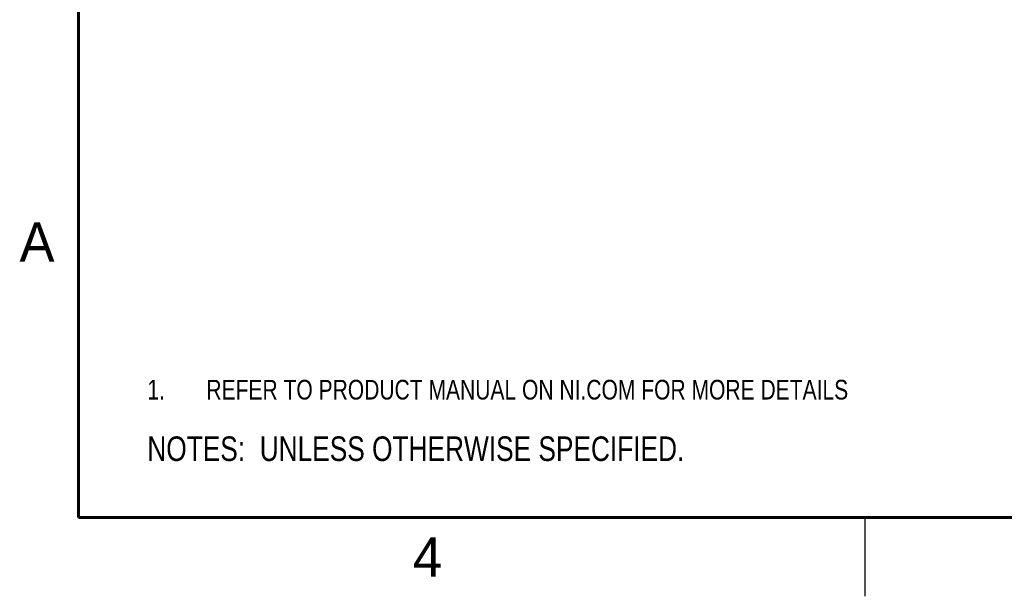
# Model space of a CAD drawing. Header units: inches. Extents: x 0 to 22, y 0 to 17.
# Tile 1 of 28: x 0.1 to 6.4, y 0 to 3.7. Entities that reach past the tile are written whole.
import ezdxf

# ---------------------------------------------------------------- set-up
doc = ezdxf.new("R2010")
doc.units = ezdxf.units.IN
doc.header["$LTSCALE"] = 1.21
doc.header["$MEASUREMENT"] = 0
doc.layers.get('0').update_dxf_attribs({"linetype": 'CONTINUOUS'})
doc.layers.add('DETAIL', color=7, linetype='CONTINUOUS')
doc.styles.get("Standard").update_dxf_attribs({"font": 'txt', "width": 0.8})
doc.styles.add('TEXTSTYLE_2', font='txt')

# ---------------------------------------------------------------- blocks, each defined once
blk = doc.blocks.new('SYMBOL_9_BL0', base_point=(3.6251, 1.3124))
at = {"color": 2, "linetype": 'CONTINUOUS', "width": 0.8}
for s, p in [('REFER TO PRODUCT MANUAL ON NI.COM FOR MORE DETAILS', (1.3125, 1.25)), ('1.', (0.9376, 1.2498))]:
    blk.add_text(s, height=0.125, dxfattribs=at).set_placement(p)
blk = doc.blocks.new('SYMBOL_4_BL1', base_point=(3.1215, 0.9375))
at = {"layer": 'DETAIL', "color": 2, "linetype": 'CONTINUOUS', "width": 0.8}
blk.add_text('NOTES:  UNLESS OTHERWISE SPECIFIED.', height=0.156, dxfattribs=at).set_placement((0.9375, 0.8595))

msp = doc.modelspace()

# ---------------------------------------------------------------- linework, layer by layer
at = {"color": 2, "linetype": 'CONTINUOUS'}
msp.add_line((5.5, 0), (5.5, 0.5), dxfattribs=at)
at = {"color": 7, "linetype": 'CONTINUOUS', "const_width": 0.02}
for points in [[(0.5, 16.5), (0.5, 0.5)], [(0.5, 0.5), (21.5, 0.5)]]:
    msp.add_lwpolyline(points, dxfattribs=at)

# ---------------------------------------------------------------- block references
at = {"color": 2, "linetype": 'CONTINUOUS'}
msp.add_blockref('SYMBOL_9_BL0', (3.6251, 1.3124), dxfattribs=at)
at = {"layer": 'DETAIL', "color": 2, "linetype": 'CONTINUOUS'}
msp.add_blockref('SYMBOL_4_BL1', (3.1215, 0.9375), dxfattribs=at)

# ---------------------------------------------------------------- texts
at = {"color": 2, "linetype": 'CONTINUOUS', "char_height": 0.25, "width": 0.25, "attachment_point": 1, "line_spacing_factor": 0.9, "style": 'TEXTSTYLE_2'}
for s, insert in [('A', (0.125, 2.375)), ('4', (2.625, 0.375))]:
    msp.add_mtext(s, dxfattribs=dict(at, insert=insert))

doc.saveas('drawing.dxf')
